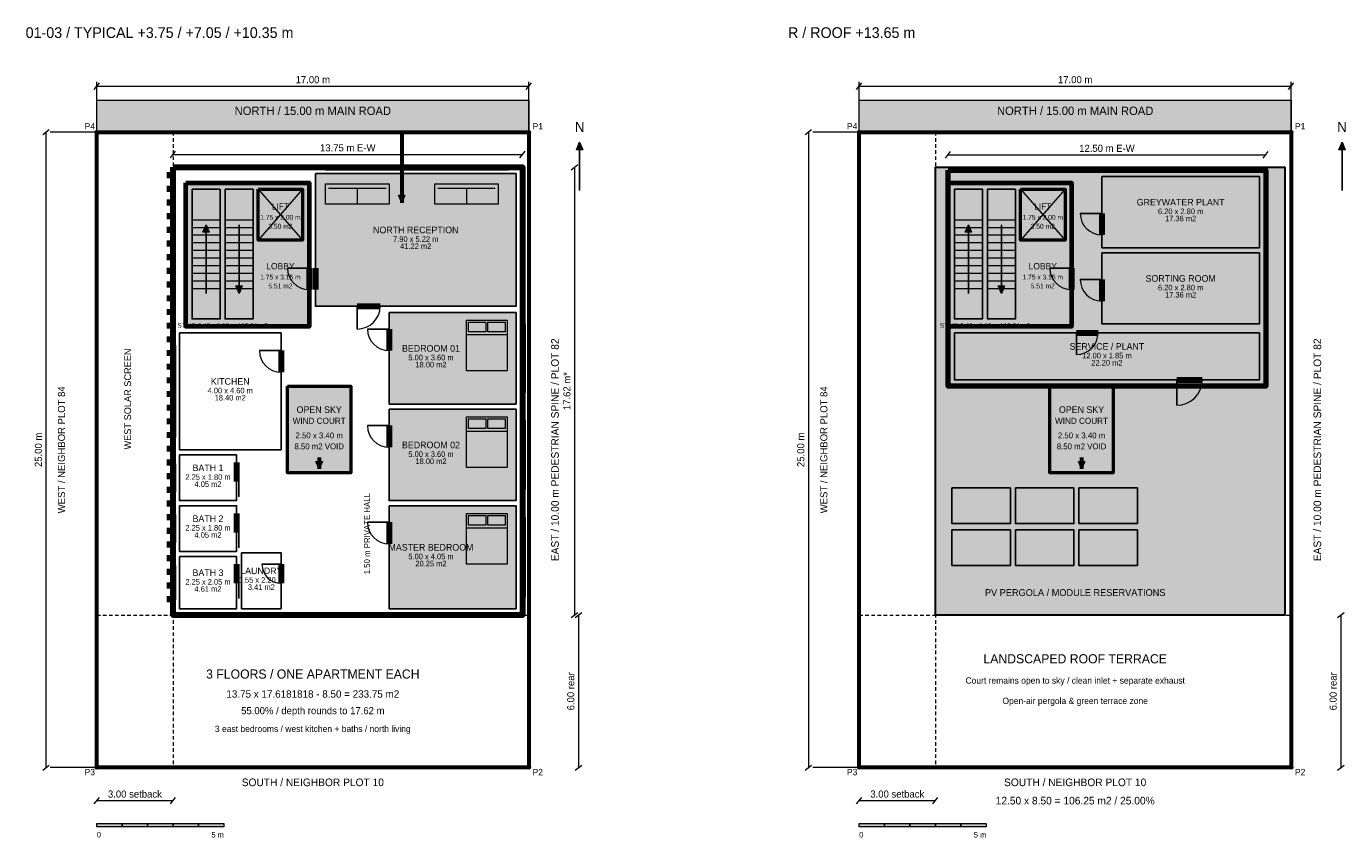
# Model space of a CAD drawing. Header units: millimetres. Extents: x 58 to 262000, y -13489 to 29155.
# Tile 2 of 5: x 60029 to 111942, y -2754 to 29155. Entities that reach past the tile are written whole.
import ezdxf
from ezdxf.enums import TextEntityAlignment as Align

# ---------------------------------------------------------------- set-up
doc = ezdxf.new("R2010")
doc.units = ezdxf.units.MM
doc.linetypes.add('STUDY_DASH', pattern=[240, 140, -100])
for name, color, linetype in [('AREA_BOUNDARY', 3, 'Continuous'), ('CORE', 7, 'Continuous'), ('DIMENSIONS', 8, 'Continuous'), ('FURNITURE', 8, 'Continuous'), ('GLAZING', 4, 'Continuous'), ('PASSIVE_WIND_SUN', 4, 'Continuous'), ('SITE_BOUNDARY', 7, 'Continuous'), ('TEXT', 7, 'Continuous'), ('WALLS', 7, 'Continuous')]:
    doc.layers.add(name, color=color, linetype=linetype)

msp = doc.modelspace()

# ---------------------------------------------------------------- hatches: boundary and pattern name
at = {"layer": 'AREA_BOUNDARY', "true_color": 0xf6f3eb}
for points in [[(96300, 23500), (108800, 23500), (108800, 15000), (96300, 15000)], [(70300, 15000), (72800, 15000), (72800, 11600), (70300, 11600)], [(100300, 15000), (102800, 15000), (102800, 11600), (100300, 11600)]]:
    msp.add_hatch(color=7, dxfattribs=at).paths.add_polyline_path(points)
at = {"layer": 'CORE', "true_color": 0xe5e5df}
for points in [[(66300, 23000), (71150, 23000), (71150, 17350), (66300, 17350)], [(96300, 23000), (101150, 23000), (101150, 17350), (96300, 17350)]]:
    msp.add_hatch(color=7, dxfattribs=at).paths.add_polyline_path(points)
at = {"layer": 'CORE', "true_color": 0xf6f3eb}
for points in [[(66550, 22750), (67650, 22750), (67650, 17650), (66550, 17650)], [(67850, 22750), (68950, 22750), (68950, 17650), (67850, 17650)], [(69150, 22750), (70900, 22750), (70900, 20750), (69150, 20750)], [(96550, 22750), (97650, 22750), (97650, 17650), (96550, 17650)], [(97850, 22750), (98950, 22750), (98950, 17650), (97850, 17650)], [(99150, 22750), (100900, 22750), (100900, 20750), (99150, 20750)]]:
    msp.add_hatch(color=7, dxfattribs=at).paths.add_polyline_path(points)
at = {"layer": 'CORE', "true_color": 0x253b3d}
for points in [[(67100, 21350), (67225, 21055), (66975, 21055)], [(97100, 21350), (97225, 21055), (96975, 21055)], [(68400, 18650), (68275, 18945), (68525, 18945)], [(98400, 18650), (98275, 18945), (98525, 18945)]]:
    msp.add_hatch(color=7, dxfattribs=at).paths.add_polyline_path(points)
at = {"layer": 'DIMENSIONS', "true_color": 0x253b3d}
for points in [[(81800, 24600), (81925, 24305), (81675, 24305)], [(111800, 24600), (111925, 24305), (111675, 24305)], [(62800, -2200), (63800, -2200), (63800, -2330), (62800, -2330)], [(64800, -2200), (65800, -2200), (65800, -2330), (64800, -2330)], [(66800, -2200), (67800, -2200), (67800, -2330), (66800, -2330)], [(92800, -2200), (93800, -2200), (93800, -2330), (92800, -2330)], [(94800, -2200), (95800, -2200), (95800, -2330), (94800, -2330)], [(96800, -2200), (97800, -2200), (97800, -2330), (96800, -2330)]]:
    msp.add_hatch(color=7, dxfattribs=at).paths.add_polyline_path(points)
at = {"layer": 'DIMENSIONS', "true_color": 0xdfebe6}
msp.add_hatch(color=7, dxfattribs=at).paths.add_polyline_path([(95800, 23618), (109550, 23618), (109550, 6000), (95800, 6000)])
at = {"layer": 'DIMENSIONS', "true_color": 0xf6f3eb}
for points in [[(63800, -2200), (64800, -2200), (64800, -2330), (63800, -2330)], [(65800, -2200), (66800, -2200), (66800, -2330), (65800, -2330)], [(93800, -2200), (94800, -2200), (94800, -2330), (93800, -2330)], [(95800, -2200), (96800, -2200), (96800, -2330), (95800, -2330)]]:
    msp.add_hatch(color=7, dxfattribs=at).paths.add_polyline_path(points)
at = {"layer": 'PASSIVE_WIND_SUN', "true_color": 0x087c83}
for points in [[(74800, 22218), (74675, 22513), (74925, 22513)], [(71550, 11750), (71425, 12045), (71675, 12045)], [(101550, 11750), (101425, 12045), (101675, 12045)]]:
    msp.add_hatch(color=7, dxfattribs=at).paths.add_polyline_path(points)
at = {"layer": 'PASSIVE_WIND_SUN', "true_color": 0xbdd3d2}
for points in [[(96450, 11000), (98750, 11000), (98750, 9600), (96450, 9600)], [(98950, 11000), (101250, 11000), (101250, 9600), (98950, 9600)], [(101450, 11000), (103750, 11000), (103750, 9600), (101450, 9600)], [(96450, 9350), (98750, 9350), (98750, 7950), (96450, 7950)], [(98950, 9350), (101250, 9350), (101250, 7950), (98950, 7950)], [(101450, 9350), (103750, 9350), (103750, 7950), (101450, 7950)]]:
    msp.add_hatch(color=7, dxfattribs=at).paths.add_polyline_path(points)
at = {"layer": 'SITE_BOUNDARY', "true_color": 0xe5e5df}
for points in [[(62800, 26250), (79800, 26250), (79800, 25000), (62800, 25000)], [(92800, 26250), (109800, 26250), (109800, 25000), (92800, 25000)]]:
    msp.add_hatch(color=7, dxfattribs=at).paths.add_polyline_path(points)
at = {"layer": 'WALLS', "true_color": 0xdfebe6}
for points in [[(71400, 23368), (79300, 23368), (79300, 18150), (71400, 18150)], [(74300, 17900), (79300, 17900), (79300, 14300), (74300, 14300)], [(74300, 14100), (79300, 14100), (79300, 10500), (74300, 10500)], [(74300, 10300), (79300, 10300), (79300, 6250), (74300, 6250)]]:
    msp.add_hatch(color=7, dxfattribs=at).paths.add_polyline_path(points)

# ---------------------------------------------------------------- linework, layer by layer
at = {"layer": 'AREA_BOUNDARY', "lineweight": 90, "true_color": 0x253b3d}
msp.add_lwpolyline([(65800, 23618), (79550, 23618), (79550, 6000), (65800, 6000)], close=True, dxfattribs=at)
at = {"layer": 'AREA_BOUNDARY', "lineweight": 80, "true_color": 0x253b3d}
msp.add_lwpolyline([(96300, 23500), (108800, 23500), (108800, 15000), (96300, 15000)], close=True, dxfattribs=at)
at = {"layer": 'AREA_BOUNDARY', "lineweight": 50, "true_color": 0x087c83}
for points in [[(70300, 15000), (72800, 15000), (72800, 11600), (70300, 11600)], [(100300, 15000), (102800, 15000), (102800, 11600), (100300, 11600)]]:
    msp.add_lwpolyline(points, close=True, dxfattribs=at)
at = {"layer": 'CORE', "lineweight": 13, "true_color": 0x657473}
for p, q in [((69150, 22750), (70900, 20750)), ((70900, 22750), (69150, 20750)), ((99150, 22750), (100900, 20750)), ((100900, 22750), (99150, 20750))]:
    msp.add_line(p, q, dxfattribs=at)
at = {"layer": 'CORE', "lineweight": 18, "true_color": 0x657473}
for p, q in [((66550, 21550), (67650, 21550)), ((67850, 21550), (68950, 21550)), ((96550, 21550), (97650, 21550)), ((97850, 21550), (98950, 21550)), ((66550, 21250), (67650, 21250)), ((66550, 20950), (67650, 20950)), ((67850, 21250), (68950, 21250)), ((67850, 20950), (68950, 20950)), ((96550, 21250), (97650, 21250)), ((96550, 20950), (97650, 20950)), ((97850, 21250), (98950, 21250)), ((97850, 20950), (98950, 20950)), ((66550, 20650), (67650, 20650)), ((66550, 20350), (67650, 20350)), ((67850, 20650), (68950, 20650)), ((67850, 20350), (68950, 20350)), ((96550, 20650), (97650, 20650)), ((96550, 20350), (97650, 20350)), ((97850, 20650), (98950, 20650)), ((97850, 20350), (98950, 20350)), ((66550, 20050), (67650, 20050)), ((66550, 19750), (67650, 19750)), ((67850, 20050), (68950, 20050)), ((67850, 19750), (68950, 19750)), ((96550, 20050), (97650, 20050)), ((96550, 19750), (97650, 19750)), ((97850, 20050), (98950, 20050)), ((97850, 19750), (98950, 19750)), ((66550, 19450), (67650, 19450)), ((67850, 19450), (68950, 19450)), ((96550, 19450), (97650, 19450)), ((97850, 19450), (98950, 19450)), ((66550, 19150), (67650, 19150)), ((66550, 18850), (67650, 18850)), ((67850, 19150), (68950, 19150)), ((67850, 18850), (68950, 18850)), ((96550, 19150), (97650, 19150)), ((96550, 18850), (97650, 18850)), ((97850, 19150), (98950, 19150)), ((97850, 18850), (98950, 18850))]:
    msp.add_line(p, q, dxfattribs=at)
at = {"layer": 'CORE', "lineweight": 25, "true_color": 0x253b3d}
for p, q in [((67100, 18650), (67100, 21350)), ((68400, 21350), (68400, 18650)), ((97100, 18650), (97100, 21350)), ((98400, 21350), (98400, 18650))]:
    msp.add_line(p, q, dxfattribs=at)
at = {"layer": 'CORE', "lineweight": 70, "true_color": 0x253b3d}
for points in [[(66300, 23000), (71150, 23000), (71150, 17350), (66300, 17350)], [(96300, 23000), (101150, 23000), (101150, 17350), (96300, 17350)]]:
    msp.add_lwpolyline(points, close=True, dxfattribs=at)
at = {"layer": 'CORE', "lineweight": 25, "true_color": 0x253b3d}
for points in [[(66550, 22750), (67650, 22750), (67650, 17650), (66550, 17650)], [(67850, 22750), (68950, 22750), (68950, 17650), (67850, 17650)], [(96550, 22750), (97650, 22750), (97650, 17650), (96550, 17650)], [(97850, 22750), (98950, 22750), (98950, 17650), (97850, 17650)]]:
    msp.add_lwpolyline(points, close=True, dxfattribs=at)
at = {"layer": 'CORE', "lineweight": 50, "true_color": 0x253b3d}
for points in [[(69150, 22750), (70900, 22750), (70900, 20750), (69150, 20750)], [(99150, 22750), (100900, 22750), (100900, 20750), (99150, 20750)]]:
    msp.add_lwpolyline(points, close=True, dxfattribs=at)
at = {"layer": 'CORE', "lineweight": 13, "true_color": 0x253b3d}
for points in [[(67100, 21350), (67225, 21055), (66975, 21055)], [(97100, 21350), (97225, 21055), (96975, 21055)], [(68400, 18650), (68275, 18945), (68525, 18945)], [(98400, 18650), (98275, 18945), (98525, 18945)]]:
    msp.add_lwpolyline(points, close=True, dxfattribs=at)
at = {"layer": 'DIMENSIONS', "lineweight": 20, "true_color": 0x657473}
for p, q in [((62700, 26670), (62900, 26930)), ((79700, 26670), (79900, 26930)), ((92700, 26670), (92900, 26930)), ((109700, 26670), (109900, 26930)), ((60670, 24900), (60930, 25100)), ((90670, 24900), (90930, 25100)), ((65700, 23988), (65900, 24248)), ((79450, 23988), (79650, 24248)), ((96200, 23970), (96400, 24230)), ((108700, 23970), (108900, 24230)), ((81470, 23518), (81730, 23718)), ((81470, 5900), (81730, 6100)), ((81620, 5900), (81880, 6100)), ((111620, 5900), (111880, 6100)), ((60670, -100), (60930, 100)), ((81620, -100), (81880, 100)), ((90670, -100), (90930, 100)), ((111620, -100), (111880, 100)), ((62700, -1430), (62900, -1170)), ((65700, -1430), (65900, -1170)), ((92700, -1430), (92900, -1170)), ((95700, -1430), (95900, -1170))]:
    msp.add_line(p, q, dxfattribs=at)
at = {"layer": 'DIMENSIONS', "lineweight": 13, "true_color": 0x657473}
for p, q in [((62800, 25000), (62800, 26970)), ((62800, 26800), (79800, 26800)), ((79800, 25000), (79800, 26970)), ((92800, 25000), (92800, 26970)), ((92800, 26800), (109800, 26800)), ((109800, 25000), (109800, 26970)), ((60800, 25000), (60800, 0)), ((62800, 25000), (60970, 25000)), ((90800, 25000), (90800, 0)), ((92800, 25000), (90970, 25000)), ((65800, 24118), (79550, 24118)), ((96300, 24100), (108800, 24100)), ((81600, 23618), (81600, 6000)), ((81750, 6000), (81750, 0)), ((111750, 6000), (111750, 0)), ((62800, 0), (60970, 0)), ((92800, 0), (90970, 0)), ((62800, -1300), (65800, -1300)), ((92800, -1300), (95800, -1300))]:
    msp.add_line(p, q, dxfattribs=at)
at = {"layer": 'DIMENSIONS', "linetype": 'STUDY_DASH', "lineweight": 18, "true_color": 0x657473}
for p, q in [((65800, 25000), (65800, 0)), ((95800, 25000), (95800, 0)), ((62800, 6000), (79800, 6000)), ((92800, 6000), (109800, 6000))]:
    msp.add_line(p, q, dxfattribs=at)
at = {"layer": 'DIMENSIONS', "lineweight": 25, "true_color": 0x253b3d}
for p, q in [((81800, 22700), (81800, 24600)), ((111800, 22700), (111800, 24600))]:
    msp.add_line(p, q, dxfattribs=at)
at = {"layer": 'DIMENSIONS', "lineweight": 13, "true_color": 0x253b3d}
for points in [[(81800, 24600), (81925, 24305), (81675, 24305)], [(111800, 24600), (111925, 24305), (111675, 24305)], [(62800, -2200), (63800, -2200), (63800, -2330), (62800, -2330)], [(63800, -2200), (64800, -2200), (64800, -2330), (63800, -2330)], [(64800, -2200), (65800, -2200), (65800, -2330), (64800, -2330)], [(65800, -2200), (66800, -2200), (66800, -2330), (65800, -2330)], [(66800, -2200), (67800, -2200), (67800, -2330), (66800, -2330)], [(92800, -2200), (93800, -2200), (93800, -2330), (92800, -2330)], [(93800, -2200), (94800, -2200), (94800, -2330), (93800, -2330)], [(94800, -2200), (95800, -2200), (95800, -2330), (94800, -2330)], [(95800, -2200), (96800, -2200), (96800, -2330), (95800, -2330)], [(96800, -2200), (97800, -2200), (97800, -2330), (96800, -2330)]]:
    msp.add_lwpolyline(points, close=True, dxfattribs=at)
at = {"layer": 'DIMENSIONS', "lineweight": 30, "true_color": 0x657473}
msp.add_lwpolyline([(95800, 23618), (109550, 23618), (109550, 6000), (95800, 6000)], close=True, dxfattribs=at)
at = {"layer": 'FURNITURE', "lineweight": 13, "true_color": 0x657473}
for p, q in [((71920, 22788), (74180, 22788)), ((73050, 22788), (73050, 22168)), ((76220, 22788), (78480, 22788)), ((77350, 22788), (77350, 22168)), ((77350, 17030), (78950, 17030)), ((77350, 13230), (78950, 13230)), ((77350, 9430), (78950, 9430))]:
    msp.add_line(p, q, dxfattribs=at)
at = {"layer": 'FURNITURE', "lineweight": 20, "true_color": 0x657473}
for points in [[(71800, 22968), (74300, 22968), (74300, 22168), (71800, 22168)], [(76100, 22968), (78600, 22968), (78600, 22168), (76100, 22168)], [(77350, 17600), (78950, 17600), (78950, 15600), (77350, 15600)], [(77350, 13800), (78950, 13800), (78950, 11800), (77350, 11800)], [(77350, 10000), (78950, 10000), (78950, 8000), (77350, 8000)]]:
    msp.add_lwpolyline(points, close=True, dxfattribs=at)
at = {"layer": 'FURNITURE', "lineweight": 13, "true_color": 0x657473}
for points in [[(77430, 17520), (78110, 17520), (78110, 17140), (77430, 17140)], [(78190, 17520), (78870, 17520), (78870, 17140), (78190, 17140)], [(77430, 13720), (78110, 13720), (78110, 13340), (77430, 13340)], [(78190, 13720), (78870, 13720), (78870, 13340), (78190, 13340)], [(77430, 9920), (78110, 9920), (78110, 9540), (77430, 9540)], [(78190, 9920), (78870, 9920), (78870, 9540), (78190, 9540)]]:
    msp.add_lwpolyline(points, close=True, dxfattribs=at)
at = {"layer": 'GLAZING', "lineweight": 100, "true_color": 0xf6f3eb}
for p, q in [((71800, 23618), (79000, 23618)), ((79550, 17450), (79550, 14750)), ((65800, 16600), (65800, 13000)), ((79550, 13650), (79550, 10950)), ((65800, 11950), (65800, 10850)), ((65800, 9950), (65800, 8850)), ((79550, 9850), (79550, 6700)), ((65800, 7950), (65800, 6600))]:
    msp.add_line(p, q, dxfattribs=at)
at = {"layer": 'GLAZING', "lineweight": 40, "true_color": 0x087c83}
for p, q in [((71800, 23618), (79000, 23618)), ((79550, 17450), (79550, 14750)), ((65800, 16600), (65800, 13000)), ((79550, 13650), (79550, 10950)), ((65800, 11950), (65800, 10850)), ((65800, 9950), (65800, 8850)), ((79550, 9850), (79550, 6700)), ((65800, 7950), (65800, 6600))]:
    msp.add_line(p, q, dxfattribs=at)
at = {"layer": 'GLAZING', "lineweight": 18, "true_color": 0x087c83}
for p, q in [((71800, 23518), (79000, 23518)), ((79650, 17450), (79650, 14750)), ((65900, 16600), (65900, 13000)), ((79650, 13650), (79650, 10950)), ((65900, 11950), (65900, 10850)), ((65900, 9950), (65900, 8850)), ((79650, 9850), (79650, 6700)), ((65900, 7950), (65900, 6600))]:
    msp.add_line(p, q, dxfattribs=at)
at = {"layer": 'PASSIVE_WIND_SUN', "lineweight": 60, "true_color": 0x087c83}
for p, q in [((74800, 25050), (74800, 22218)), ((71550, 12200), (71550, 11750)), ((101550, 12200), (101550, 11750))]:
    msp.add_line(p, q, dxfattribs=at)
at = {"layer": 'PASSIVE_WIND_SUN', "lineweight": 70, "true_color": 0xa96519}
for p, q in [((65640, 23418), (65640, 23188)), ((65640, 22880), (65640, 22650)), ((65640, 22342), (65640, 22112)), ((65640, 21804), (65640, 21574)), ((65640, 21266), (65640, 21036)), ((65640, 20728), (65640, 20498)), ((65640, 20190), (65640, 19960)), ((65640, 19652), (65640, 19422)), ((65640, 19114), (65640, 18884)), ((65640, 18576), (65640, 18346)), ((65640, 18038), (65640, 17808)), ((65640, 17499), (65640, 17269)), ((65640, 16961), (65640, 16731)), ((65640, 16423), (65640, 16193)), ((65640, 15885), (65640, 15655)), ((65640, 15347), (65640, 15117)), ((65640, 14809), (65640, 14579)), ((65640, 14271), (65640, 14041)), ((65640, 13733), (65640, 13503)), ((65640, 13195), (65640, 12965)), ((65640, 12657), (65640, 12427)), ((65640, 12119), (65640, 11889)), ((65640, 11581), (65640, 11351)), ((65640, 11043), (65640, 10813)), ((65640, 10505), (65640, 10275)), ((65640, 9966), (65640, 9736)), ((65640, 9428), (65640, 9198)), ((65640, 8890), (65640, 8660)), ((65640, 8352), (65640, 8122)), ((65640, 7814), (65640, 7584)), ((65640, 7276), (65640, 7046)), ((65640, 6738), (65640, 6508))]:
    msp.add_line(p, q, dxfattribs=at)
at = {"layer": 'PASSIVE_WIND_SUN', "lineweight": 13, "true_color": 0x087c83}
for points in [[(74800, 22218), (74675, 22513), (74925, 22513)], [(71550, 11750), (71425, 12045), (71675, 12045)], [(101550, 11750), (101425, 12045), (101675, 12045)]]:
    msp.add_lwpolyline(points, close=True, dxfattribs=at)
at = {"layer": 'PASSIVE_WIND_SUN', "lineweight": 25, "true_color": 0x087c83}
for points in [[(96450, 11000), (98750, 11000), (98750, 9600), (96450, 9600)], [(98950, 11000), (101250, 11000), (101250, 9600), (98950, 9600)], [(101450, 11000), (103750, 11000), (103750, 9600), (101450, 9600)], [(96450, 9350), (98750, 9350), (98750, 7950), (96450, 7950)], [(98950, 9350), (101250, 9350), (101250, 7950), (98950, 7950)], [(101450, 9350), (103750, 9350), (103750, 7950), (101450, 7950)]]:
    msp.add_lwpolyline(points, close=True, dxfattribs=at)
at = {"layer": 'SITE_BOUNDARY', "lineweight": 13, "true_color": 0x657473}
for points in [[(62800, 26250), (79800, 26250), (79800, 25000), (62800, 25000)], [(92800, 26250), (109800, 26250), (109800, 25000), (92800, 25000)]]:
    msp.add_lwpolyline(points, close=True, dxfattribs=at)
at = {"layer": 'SITE_BOUNDARY', "lineweight": 60, "true_color": 0x253b3d}
for points in [[(62800, 25000), (79800, 25000), (79800, 0), (62800, 0)], [(92800, 25000), (109800, 25000), (109800, 0), (92800, 0)]]:
    msp.add_lwpolyline(points, close=True, dxfattribs=at)
at = {"layer": 'SITE_BOUNDARY', "lineweight": 18, "true_color": 0x253b3d}
for centre in [(62800, 25000), (79800, 25000), (92800, 25000), (109800, 25000), (62800, 0), (79800, 0), (92800, 0), (109800, 0)]:
    msp.add_circle(centre, 65, dxfattribs=at)
at = {"layer": 'WALLS', "lineweight": 25, "true_color": 0x253b3d}
for p, q in [((102350, 21800), (101500, 21800)), ((71150, 19650), (70300, 19650)), ((101150, 19650), (100300, 19650)), ((102350, 19200), (101500, 19200)), ((73050, 18150), (73050, 17250)), ((74300, 17250), (73450, 17250)), ((101350, 17100), (101350, 16250)), ((70050, 16400), (69200, 16400)), ((105300, 15250), (105300, 14250)), ((74300, 13450), (73450, 13450)), ((68390, 11350), (68390, 10650)), ((68390, 9350), (68390, 8650)), ((74300, 9650), (73450, 9650)), ((70050, 8000), (69300, 8000)), ((68390, 7350), (68390, 6650))]:
    msp.add_line(p, q, dxfattribs=at)
at = {"layer": 'WALLS', "lineweight": 100, "true_color": 0xf6f3eb}
for p, q in [((102350, 21800), (102350, 20950)), ((71150, 19650), (71150, 18800)), ((71400, 19650), (71400, 18800)), ((101150, 19650), (101150, 18800)), ((102350, 19200), (102350, 18350)), ((73050, 18150), (73950, 18150)), ((74300, 17250), (74300, 16400)), ((101350, 17100), (102200, 17100)), ((70050, 16400), (70050, 15550)), ((105300, 15250), (106300, 15250)), ((74300, 13450), (74300, 12600)), ((68300, 12000), (68300, 11250)), ((68300, 10000), (68300, 9250)), ((74300, 9650), (74300, 8800)), ((68300, 8000), (68300, 7250)), ((70050, 8000), (70050, 7250))]:
    msp.add_line(p, q, dxfattribs=at)
at = {"layer": 'WALLS', "lineweight": 25, "true_color": 0x657473}
for points in [[(71400, 23368), (79300, 23368), (79300, 18150), (71400, 18150)], [(102350, 23250), (108550, 23250), (108550, 20450), (102350, 20450)], [(102350, 20250), (108550, 20250), (108550, 17450), (102350, 17450)], [(74300, 17900), (79300, 17900), (79300, 14300), (74300, 14300)], [(66050, 17100), (70050, 17100), (70050, 12500), (66050, 12500)], [(96550, 17100), (108550, 17100), (108550, 15250), (96550, 15250)], [(74300, 14100), (79300, 14100), (79300, 10500), (74300, 10500)], [(66050, 12300), (68300, 12300), (68300, 10500), (66050, 10500)], [(66050, 10300), (68300, 10300), (68300, 8500), (66050, 8500)], [(74300, 10300), (79300, 10300), (79300, 6250), (74300, 6250)], [(68500, 8450), (70050, 8450), (70050, 6250), (68500, 6250)], [(66050, 8300), (68300, 8300), (68300, 6250), (66050, 6250)]]:
    msp.add_lwpolyline(points, close=True, dxfattribs=at)
at = {"layer": 'WALLS', "lineweight": 15, "true_color": 0x657473}
for centre, radius, start, end in [((102350, 21800), 850, -180, -90), ((71150, 19650), 850, -180, -90), ((101150, 19650), 850, -180, -90), ((102350, 19200), 850, -180, -90), ((73050, 18150), 900, -90, 0), ((74300, 17250), 850, -180, -90), ((101350, 17100), 850, -90, 0), ((70050, 16400), 850, -180, -90), ((105300, 15250), 1000, -90, 0), ((74300, 13450), 850, -180, -90), ((74300, 9650), 850, -180, -90), ((70050, 8000), 750, -180, -90)]:
    msp.add_arc(centre, radius, start, end, dxfattribs=at)

# ---------------------------------------------------------------- texts
at = {"layer": 'TEXT'}
for s, p in [('01-03 / TYPICAL +3.75 / +7.05 / +10.35 m', (60000, 28700)), ('R / ROOF +13.65 m', (90000, 28700))]:
    msp.add_text(s, height=420, dxfattribs=at).set_placement(p)
at = {"layer": 'TEXT', "lineweight": 25, "true_color": 0x657473}
for s, height, p in [('17.00 m', 280, (71300, 26920)), ('17.00 m', 280, (101300, 26920)), ('13.75 m E-W', 280, (72675, 24238)), ('12.50 m E-W', 280, (102550, 24220)), ('6.20 x 2.80 m', 220, (105450, 21770)), ('17.36 m2', 220, (105450, 21490)), ('7.90 x 5.22 m', 220, (75350, 20679)), ('41.22 m2', 220, (75350, 20399)), ('1.75 x 3.15 m', 190, (70025, 19200)), ('1.75 x 3.15 m', 190, (100025, 19200)), ('5.51 m2', 190, (70025, 18850)), ('5.51 m2', 190, (100025, 18850)), ('6.20 x 2.80 m', 220, (105450, 18770)), ('17.36 m2', 220, (105450, 18490)), ('STAIR 2.40 x 5.10 m / 12.24 m2', 180, (67750, 17300)), ('STAIR 2.40 x 5.10 m / 12.24 m2', 180, (97750, 17300)), ('5.00 x 3.60 m', 220, (75950, 16020)), ('12.00 x 1.85 m', 220, (102550, 16095)), ('18.00 m2', 220, (75950, 15740)), ('22.20 m2', 220, (102550, 15815)), ('4.00 x 4.60 m', 220, (68050, 14720)), ('18.40 m2', 220, (68050, 14440)), ('5.00 x 3.60 m', 220, (75950, 12220)), ('18.00 m2', 220, (75950, 11940)), ('2.25 x 1.80 m', 220, (67175, 11320)), ('4.05 m2', 220, (67175, 11040)), ('2.25 x 1.80 m', 220, (67175, 9320)), ('4.05 m2', 220, (67175, 9040)), ('5.00 x 4.05 m', 220, (75950, 8195)), ('20.25 m2', 220, (75950, 7915)), ('2.25 x 2.05 m', 220, (67175, 7195)), ('1.55 x 2.20 m', 220, (69275, 7270)), ('4.61 m2', 220, (67175, 6915)), ('3.41 m2', 220, (69275, 6990)), ('Court remains open to sky / clean inlet + separate exhaust', 250, (101300, 3300)), ('Open-air pergola & green terrace zone', 250, (101300, 2500)), ('55.00% / depth rounds to 17.62 m', 280, (71300, 2100)), ('3 east bedrooms / west kitchen + baths / north living', 250, (71300, 1400)), ('SOUTH / NEIGHBOR PLOT 10', 300, (71300, -730)), ('SOUTH / NEIGHBOR PLOT 10', 300, (101300, -730)), ('3.00 setback', 280, (64300, -1180)), ('3.00 setback', 280, (94300, -1180))]:
    msp.add_text(s, height=height, dxfattribs=at).set_placement(p, align=Align.CENTER)
at = {"layer": 'TEXT', "lineweight": 25, "true_color": 0x253b3d}
for s, height, p in [('NORTH / 15.00 m MAIN ROAD', 330, (71300, 25670)), ('NORTH / 15.00 m MAIN ROAD', 330, (101300, 25670)), ('N', 400, (81800, 25000)), ('N', 400, (111800, 25000)), ('GREYWATER PLANT', 260, (105450, 22110)), ('LIFT', 240, (70025, 21950)), ('LIFT', 240, (100025, 21950)), ('1.75 x 2.00 m', 190, (70025, 21550)), ('3.50 m2', 190, (70025, 21200)), ('1.75 x 2.00 m', 190, (100025, 21550)), ('3.50 m2', 190, (100025, 21200)), ('NORTH RECEPTION', 260, (75350, 21019)), ('LOBBY', 250, (70025, 19600)), ('LOBBY', 250, (100025, 19600)), ('SORTING ROOM', 260, (105450, 19110)), ('BEDROOM 01', 260, (75950, 16360)), ('SERVICE / PLANT', 260, (102550, 16435)), ('KITCHEN', 260, (68050, 15060)), ('BEDROOM 02', 260, (75950, 12560)), ('BATH 1', 260, (67175, 11660)), ('BATH 2', 260, (67175, 9660)), ('MASTER BEDROOM', 260, (75950, 8535)), ('BATH 3', 260, (67175, 7535)), ('LAUNDRY', 260, (69275, 7610)), ('LANDSCAPED ROOF TERRACE', 360, (101300, 4100)), ('3 FLOORS / ONE APARTMENT EACH', 360, (71300, 3500))]:
    msp.add_text(s, height=height, dxfattribs=at).set_placement(p, align=Align.CENTER)
for s, height, p in [('P4', 250, (62320, 25100)), ('P1', 250, (79950, 25100)), ('P4', 250, (92320, 25100)), ('P1', 250, (109950, 25100)), ('P3', 250, (62320, -300)), ('P2', 250, (79950, -300)), ('P3', 250, (92320, -300)), ('P2', 250, (109950, -300)), ('0', 220, (62800, -2750)), ('0', 220, (92800, -2750))]:
    msp.add_text(s, height=height, dxfattribs=at).set_placement(p)
at = {"layer": 'TEXT', "lineweight": 25, "true_color": 0x657473}
for s, height, p in [('EAST / 10.00 m PEDESTRIAN SPINE / PLOT 82', 300, (80980, 12500)), ('EAST / 10.00 m PEDESTRIAN SPINE / PLOT 82', 300, (110980, 12500)), ('17.62 m*', 280, (81440, 14809)), ('WEST / NEIGHBOR PLOT 84', 280, (61550, 12500)), ('WEST / NEIGHBOR PLOT 84', 280, (91550, 12500)), ('25.00 m', 280, (60640, 12500)), ('25.00 m', 280, (90640, 12500)), ('1.50 m PRIVATE HALL', 230, (73550, 9200)), ('6.00 rear', 280, (81590, 3000)), ('6.00 rear', 280, (111590, 3000))]:
    msp.add_text(s, height=height, rotation=90, dxfattribs=at).set_placement(p, align=Align.CENTER)
at = {"layer": 'TEXT', "lineweight": 25, "true_color": 0xa96519}
msp.add_text('WEST SOLAR SCREEN', height=270, rotation=90, dxfattribs=at).set_placement((64150, 14500), align=Align.CENTER)
at = {"layer": 'TEXT', "lineweight": 25, "true_color": 0x087c83}
for s, height, p in [('OPEN SKY', 260, (71550, 13950)), ('OPEN SKY', 260, (101550, 13950)), ('WIND COURT', 240, (71550, 13520)), ('WIND COURT', 240, (101550, 13520)), ('2.50 x 3.40 m', 230, (71550, 12950)), ('2.50 x 3.40 m', 230, (101550, 12950)), ('8.50 m2 VOID', 230, (71550, 12520)), ('8.50 m2 VOID', 230, (101550, 12520)), ('PV PERGOLA / MODULE RESERVATIONS', 270, (101300, 6750)), ('13.75 x 17.6181818 - 8.50 = 233.75 m2', 290, (71300, 2750)), ('12.50 x 8.50 = 106.25 m2 / 25.00%', 300, (101300, -1450))]:
    msp.add_text(s, height=height, dxfattribs=at).set_placement(p, align=Align.CENTER)
at = {"layer": 'TEXT', "lineweight": 25, "true_color": 0x253b3d}
for p in [(67800, -2750), (97800, -2750)]:
    msp.add_text('5 m', height=220, dxfattribs=at).set_placement(p, align=Align.RIGHT)

doc.saveas('drawing.dxf')
